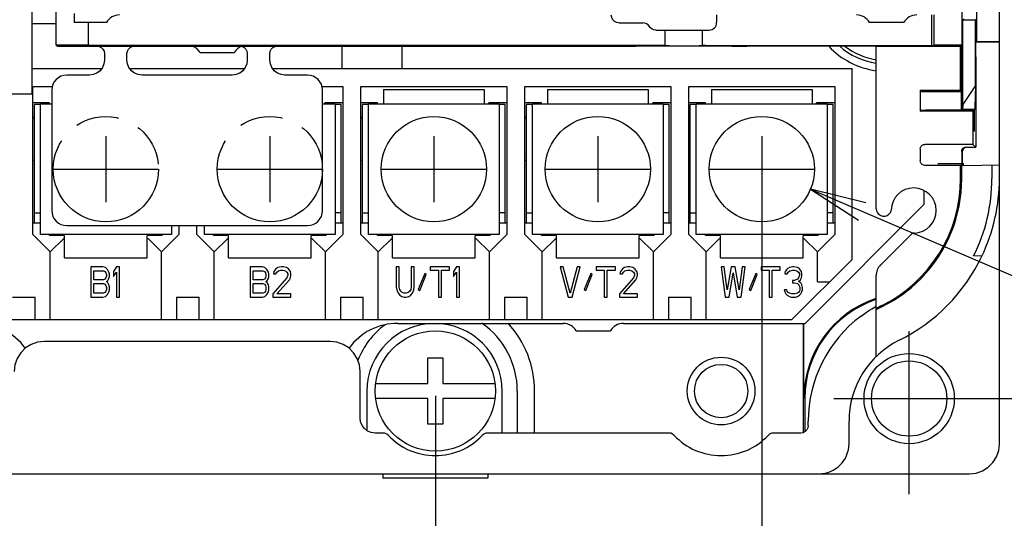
# Model space of a CAD drawing. Extents: x 36 to 422, y 13 to 287.
# Tile 8 of 16: x 240 to 292, y 63 to 89. Entities that reach past the tile are written whole.
import ezdxf

# ---------------------------------------------------------------- set-up
doc = ezdxf.new("R2010")
doc.units = 0
doc.header["$LTSCALE"] = 23.1
doc.linetypes.add('CENTER', pattern=[0.6, 0.375, -0.075, 0.075, -0.075])
doc.linetypes.add('PHANTOM', pattern=[0.8, 0.45, -0.05, 0.1, -0.05, 0.1, -0.05])
doc.layers.get('0').update_dxf_attribs({"linetype": 'CONTINUOUS'})
for name, color, linetype in [('ALL_CURVE', 7, 'CONTINUOUS'), ('ALL_DIM', 7, 'CONTINUOUS'), ('ALL_NOTE', 7, 'CONTINUOUS'), ('DEFAULT_1', 7, 'CENTER'), ('DEFAULT_3', 7, 'PHANTOM')]:
    doc.layers.add(name, color=color, linetype=linetype)
doc.dimstyles.get("Standard").update_dxf_attribs({"dimtxt": 2.5, "dimasz": 2.5, "dimexe": 1.25, "dimexo": 0.625, "dimtad": 1, "dimcen": 2.5, "dimazin": 3, "dimtfac": 1, "dimtmove": 0, "dimatfit": 3})

# ---------------------------------------------------------------- blocks, each defined once
blk = doc.blocks.new('_OPEN')
at = {"color": 0, "linetype": 'BYBLOCK'}
for p, q in [((0, 0), (-1, 0.167)), ((-1, -0.167), (0, 0)), ((-1, 0), (0, 0))]:
    blk.add_line(p, q, dxfattribs=at)
blk = doc.blocks.new('*D15')
at = {"layer": 'ALL_DIM', "color": 2, "linetype": 'CONTINUOUS'}
for p, q in [((218.354, 81.195), (218.354, 50.886)), ((279.394, 81.195), (279.394, 50.886)), ((218.354, 51.886), (248.874, 51.886)), ((279.394, 51.886), (248.874, 51.886))]:
    blk.add_line(p, q, dxfattribs=at)
at = {"layer": 'ALL_DIM', "color": 2, "linetype": 'CONTINUOUS', "xscale": 3, "yscale": 3, "zscale": 3, "rotation": 180}
blk.add_blockref('_OPEN', (218.354, 51.886), dxfattribs=at)
at = {"layer": 'ALL_DIM', "color": 2, "linetype": 'CONTINUOUS', "xscale": 3, "yscale": 3, "zscale": 3}
blk.add_blockref('_OPEN', (279.394, 51.886), dxfattribs=at)
blk = doc.blocks.new('*D17')
at = {"layer": 'ALL_DIM', "color": 2, "linetype": 'CONTINUOUS'}
for p, q in [((235.634, 69.395), (235.634, 56.396)), ((262.034, 69.395), (262.034, 56.396)), ((235.634, 57.396), (248.834, 57.396)), ((262.034, 57.396), (248.834, 57.396))]:
    blk.add_line(p, q, dxfattribs=at)
at = {"layer": 'ALL_DIM', "color": 2, "linetype": 'CONTINUOUS', "xscale": 3, "yscale": 3, "zscale": 3, "rotation": 180}
blk.add_blockref('_OPEN', (235.634, 57.396), dxfattribs=at)
at = {"layer": 'ALL_DIM', "color": 2, "linetype": 'CONTINUOUS', "xscale": 3, "yscale": 3, "zscale": 3}
blk.add_blockref('_OPEN', (262.034, 57.396), dxfattribs=at)
blk = doc.blocks.new('*D19')
at = {"layer": 'ALL_DIM', "color": 2, "linetype": 'CONTINUOUS'}
for p, q in [((210.434, 69.495), (210.434, 140.179)), ((244.314, 91.3), (244.314, 140.179)), ((210.434, 139.179), (227.374, 139.179)), ((244.314, 139.179), (227.374, 139.179))]:
    blk.add_line(p, q, dxfattribs=at)
at = {"layer": 'ALL_DIM', "color": 2, "linetype": 'CONTINUOUS', "xscale": 3, "yscale": 3, "zscale": 3, "rotation": 180}
blk.add_blockref('_OPEN', (210.434, 139.179), dxfattribs=at)
at = {"layer": 'ALL_DIM', "color": 2, "linetype": 'CONTINUOUS', "xscale": 3, "yscale": 3, "zscale": 3}
blk.add_blockref('_OPEN', (244.314, 139.179), dxfattribs=at)
blk = doc.blocks.new('*D29')
at = {"layer": 'ALL_DIM', "color": 2, "linetype": 'CONTINUOUS'}
for p, q in [((196.161, 90.737), (191.837, 90.737)), ((192.837, 90.737), (192.837, 79.991)), ((243.922, 90.737), (203.328, 90.737)), ((192.837, 69.245), (192.837, 79.991)), ((210.184, 69.245), (191.837, 69.245))]:
    blk.add_line(p, q, dxfattribs=at)
at = {"layer": 'ALL_DIM', "color": 2, "linetype": 'CONTINUOUS', "xscale": 3, "yscale": 3, "zscale": 3}
for p, rotation in [((192.837, 90.737), 90), ((192.837, 69.245), 270)]:
    blk.add_blockref('_OPEN', p, dxfattribs=dict(at, rotation=rotation))
blk = doc.blocks.new('*D30')
at = {"layer": 'ALL_DIM', "color": 2, "linetype": 'CONTINUOUS'}
for p, q in [((286.486, 90.737), (298.219, 90.737)), ((297.219, 90.737), (297.219, 79.991)), ((297.219, 69.245), (297.219, 79.991)), ((283.236, 69.245), (298.219, 69.245))]:
    blk.add_line(p, q, dxfattribs=at)
at = {"layer": 'ALL_DIM', "color": 2, "linetype": 'CONTINUOUS', "xscale": 3, "yscale": 3, "zscale": 3}
for p, rotation in [((297.219, 90.737), 90), ((297.219, 69.245), 270)]:
    blk.add_blockref('_OPEN', p, dxfattribs=dict(at, rotation=rotation))
blk = doc.blocks.new('*D31')
at = {"layer": 'ALL_DIM', "color": 2, "linetype": 'CONTINUOUS'}
for p, q in [((271.17, 98.897), (304.05, 98.897)), ((303.05, 98.897), (303.05, 94.817)), ((303.05, 90.737), (303.05, 94.817)), ((303.05, 94.817), (303.05, 81.206)), ((286.486, 90.737), (304.05, 90.737))]:
    blk.add_line(p, q, dxfattribs=at)
at = {"layer": 'ALL_DIM', "color": 2, "linetype": 'CONTINUOUS', "xscale": 3, "yscale": 3, "zscale": 3}
for p, rotation in [((303.05, 98.897), 90), ((303.05, 90.737), 270)]:
    blk.add_blockref('_OPEN', p, dxfattribs=dict(at, rotation=rotation))

msp = doc.modelspace()

# ---------------------------------------------------------------- linework, layer by layer
at = {"color": 7, "linetype": 'CONTINUOUS'}
for p, q in [((292.034, 66.845), (292.034, 119.999)), ((290.834, 89.04), (290.834, 119.381)), ((241.874, 88.045), (241.874, 104.999)), ((240.594, 85.445), (240.594, 104.245)), ((242.834, 89.725), (242.834, 89.245)), ((276.994, 89.645), (276.994, 89.245)), ((288.434, 88.016), (288.434, 89.645)), ((288.56, 88.045), (288.56, 89.645)), ((290.053, 88.045), (290.053, 89.806)), ((241.874, 89.165), (240.594, 89.165)), ((244.541, 89.245), (242.834, 89.245)), ((243.592, 88.045), (243.592, 89.245)), ((271.794, 89.226), (273.075, 89.226)), ((286.941, 89.245), (285.127, 89.245)), ((290.084, 89.378), (290.166, 89.437)), ((290.084, 89.378), (290.758, 89.393)), ((290.084, 84.877), (290.084, 89.378)), ((290.819, 89.437), (290.758, 89.393)), ((290.758, 85.89), (290.758, 89.393)), ((273.756, 88.845), (276.594, 88.845)), ((274.234, 88.845), (274.234, 88.013)), ((276.234, 88.013), (276.234, 88.845)), ((241.874, 88.045), (241.951, 87.992)), ((243.592, 88.045), (241.874, 88.045)), ((241.951, 87.992), (271.874, 87.992)), ((243.627, 88.021), (243.592, 88.045)), ((257.074, 86.805), (257.074, 87.992)), ((260.274, 86.805), (260.274, 87.992)), ((277.794, 87.982), (272.674, 87.982)), ((274.474, 87.996), (276.068, 87.997)), ((276.4, 88.016), (288.434, 88.016)), ((285.474, 87.992), (278.594, 87.992)), ((285.474, 79.342), (285.474, 87.992)), ((288.434, 88.016), (288.56, 88.045)), ((290.053, 88.045), (288.56, 88.045)), ((289.971, 87.963), (290.062, 88.054)), ((290.062, 88.016), (290.022, 88.015)), ((290.022, 84.577), (290.022, 88.015)), ((290.062, 88.054), (290.062, 84.616)), ((290.824, 88.24), (290.785, 88.212)), ((290.785, 88.212), (292.034, 88.212)), ((290.824, 88.24), (292.034, 88.24)), ((244.434, 87.592), (244.434, 87.245)), ((245.634, 87.245), (245.634, 87.592)), ((249.527, 87.645), (251.341, 87.645)), ((252.034, 87.592), (252.034, 87.245)), ((253.234, 87.245), (253.234, 87.592)), ((289.971, 87.963), (285.474, 87.963)), ((289.971, 85.645), (289.971, 87.963)), ((290.776, 87.412), (290.776, 82.614)), ((240.594, 86.805), (244.296, 86.805)), ((243.634, 86.445), (242.434, 86.445)), ((245.772, 86.805), (251.896, 86.805)), ((251.234, 86.445), (246.434, 86.445)), ((253.372, 86.805), (284.194, 86.805)), ((255.234, 86.445), (254.034, 86.445)), ((284.194, 76.645), (284.194, 86.805)), ((290.758, 85.89), (290.084, 84.877)), ((290.758, 85.89), (290.734, 84.738)), ((238.754, 85.445), (240.594, 85.445)), ((240.634, 77.965), (240.634, 85.845)), ((240.634, 85.845), (241.663, 85.845)), ((241.634, 85.645), (241.634, 79.245)), ((256.005, 85.845), (257.114, 85.845)), ((256.034, 79.245), (256.034, 85.645)), ((257.114, 85.845), (257.114, 77.965)), ((258.074, 85.845), (265.834, 85.845)), ((258.074, 77.965), (258.074, 85.845)), ((259.274, 85.685), (264.634, 85.685)), ((259.274, 85.685), (259.274, 84.925)), ((264.634, 85.685), (264.634, 84.925)), ((265.834, 85.845), (265.834, 77.965)), ((266.794, 85.845), (274.554, 85.845)), ((266.794, 77.965), (266.794, 85.845)), ((267.994, 85.685), (273.354, 85.685)), ((267.994, 85.685), (267.994, 84.925)), ((273.354, 85.685), (273.354, 84.925)), ((274.554, 85.845), (274.554, 77.965)), ((275.514, 85.845), (283.274, 85.845)), ((275.514, 77.965), (275.514, 85.845)), ((276.714, 85.685), (282.074, 85.685)), ((276.714, 85.685), (276.714, 84.925)), ((282.074, 85.685), (282.074, 84.925)), ((283.274, 85.845), (283.274, 77.965)), ((287.824, 85.645), (289.971, 85.645)), ((287.866, 85.585), (287.824, 85.645)), ((287.824, 85.645), (287.824, 84.525)), ((288.666, 85.571), (290.022, 85.571)), ((289.971, 85.645), (290.022, 85.571)), ((241.514, 84.965), (240.634, 84.965)), ((240.714, 78.565), (240.714, 84.885)), ((241.034, 84.885), (240.714, 84.885)), ((241.034, 77.965), (241.034, 84.925)), ((241.034, 84.925), (241.634, 84.925)), ((241.514, 84.925), (241.514, 84.965)), ((256.034, 84.925), (256.714, 84.925)), ((257.114, 84.965), (256.154, 84.965)), ((256.154, 84.925), (256.154, 84.965)), ((256.714, 84.925), (256.714, 77.965)), ((257.034, 84.885), (256.714, 84.885)), ((257.034, 78.565), (257.034, 84.885)), ((258.954, 84.965), (258.074, 84.965)), ((258.474, 84.885), (258.154, 84.885)), ((258.154, 78.565), (258.154, 84.885)), ((258.474, 84.925), (265.434, 84.925)), ((258.474, 77.965), (258.474, 84.925)), ((258.954, 84.925), (258.954, 84.965)), ((265.834, 84.965), (264.874, 84.965)), ((264.874, 84.925), (264.874, 84.965)), ((265.434, 84.925), (265.434, 77.965)), ((265.754, 84.885), (265.434, 84.885)), ((265.754, 78.565), (265.754, 84.885)), ((267.674, 84.965), (266.794, 84.965)), ((267.194, 84.885), (266.874, 84.885)), ((266.874, 78.565), (266.874, 84.885)), ((267.194, 84.925), (274.154, 84.925)), ((267.194, 77.965), (267.194, 84.925)), ((267.674, 84.925), (267.674, 84.965)), ((274.554, 84.965), (273.594, 84.965)), ((273.594, 84.925), (273.594, 84.965)), ((274.154, 84.925), (274.154, 77.965)), ((274.474, 84.885), (274.154, 84.885)), ((274.474, 78.565), (274.474, 84.885)), ((276.394, 84.965), (275.514, 84.965)), ((275.914, 84.885), (275.594, 84.885)), ((275.594, 78.565), (275.594, 84.885)), ((275.914, 84.925), (282.874, 84.925)), ((275.914, 77.965), (275.914, 84.925)), ((276.394, 84.925), (276.394, 84.965)), ((283.274, 84.965), (282.314, 84.965)), ((282.314, 84.925), (282.314, 84.965)), ((282.874, 84.925), (282.874, 77.965)), ((283.194, 84.885), (282.874, 84.885)), ((283.194, 78.565), (283.194, 84.885)), ((290.084, 84.877), (290.081, 84.738)), ((287.824, 84.525), (287.866, 84.567)), ((290.624, 84.525), (287.824, 84.525)), ((290.676, 84.577), (288.666, 84.577)), ((290.062, 84.616), (290.076, 84.631)), ((290.715, 84.616), (290.062, 84.616)), ((290.676, 84.577), (290.624, 84.525)), ((290.624, 84.525), (290.624, 82.765)), ((290.676, 84.577), (290.676, 83.474)), ((290.729, 84.631), (290.715, 84.616)), ((290.715, 83.474), (290.715, 84.616)), ((290.715, 83.474), (290.676, 83.474)), ((290.624, 82.765), (288.064, 82.765)), ((290.776, 82.614), (290.624, 82.765)), ((287.824, 82.525), (287.824, 81.885)), ((290.055, 82.374), (290.055, 81.753)), ((290.295, 82.614), (290.776, 82.614)), ((240.634, 81.925), (240.714, 81.925)), ((258.074, 81.925), (258.154, 81.925)), ((266.794, 81.925), (266.874, 81.925)), ((275.514, 81.925), (275.594, 81.925)), ((288.751, 81.741), (290.03, 81.741)), ((289.971, 81.645), (290.122, 81.753)), ((290.055, 81.753), (290.03, 81.741)), ((290.055, 81.753), (290.122, 81.753)), ((290.122, 81.645), (290.122, 81.753)), ((289.971, 81.645), (288.064, 81.645)), ((289.971, 80.945), (289.971, 81.645)), ((290.034, 80.945), (290.034, 81.245)), ((290.122, 81.645), (290.039, 81.645)), ((290.122, 81.645), (292.034, 81.679)), ((291.634, 81.672), (291.634, 80.945)), ((288.034, 79.576), (288.034, 80.298)), ((240.714, 79.125), (241.034, 79.125)), ((257.034, 79.125), (256.714, 79.125)), ((258.154, 79.125), (258.474, 79.125)), ((265.754, 79.125), (265.434, 79.125)), ((266.874, 79.125), (267.194, 79.125)), ((274.474, 79.125), (274.154, 79.125)), ((275.594, 79.125), (275.914, 79.125)), ((281.703, 73.245), (288.034, 79.576)), ((283.194, 79.125), (282.874, 79.125)), ((286.204, 79.107), (286.157, 79.059)), ((241.034, 78.565), (240.634, 78.565)), ((257.114, 78.565), (256.714, 78.565)), ((258.474, 78.565), (258.074, 78.565)), ((265.834, 78.565), (265.434, 78.565)), ((267.194, 78.565), (266.794, 78.565)), ((274.554, 78.565), (274.154, 78.565)), ((275.914, 78.565), (275.514, 78.565)), ((283.274, 78.565), (282.874, 78.565)), ((242.434, 78.445), (255.234, 78.445)), ((247.994, 78.445), (247.994, 77.965)), ((248.394, 78.445), (248.394, 77.965)), ((249.354, 77.965), (249.354, 78.445)), ((249.754, 77.965), (249.754, 78.445)), ((241.554, 77.045), (240.634, 77.965)), ((247.994, 77.965), (241.034, 77.965)), ((241.514, 77.925), (241.514, 77.965)), ((242.314, 77.925), (241.514, 77.925)), ((241.554, 77.045), (242.274, 77.765)), ((242.274, 77.765), (242.314, 77.765)), ((242.314, 76.725), (242.314, 77.925)), ((247.514, 77.925), (246.714, 77.925)), ((246.714, 76.725), (246.714, 77.925)), ((246.714, 77.765), (246.754, 77.765)), ((246.754, 77.765), (247.474, 77.045)), ((248.394, 77.965), (247.474, 77.045)), ((247.514, 77.925), (247.514, 77.965)), ((250.274, 77.045), (249.354, 77.965)), ((256.714, 77.965), (249.754, 77.965)), ((250.234, 77.925), (250.234, 77.965)), ((251.034, 77.925), (250.234, 77.925)), ((250.274, 77.045), (250.994, 77.765)), ((250.994, 77.765), (251.034, 77.765)), ((251.034, 76.725), (251.034, 77.925)), ((256.234, 77.925), (255.434, 77.925)), ((255.434, 76.725), (255.434, 77.925)), ((255.434, 77.765), (255.474, 77.765)), ((255.474, 77.765), (256.194, 77.045)), ((257.114, 77.965), (256.194, 77.045)), ((256.234, 77.925), (256.234, 77.965)), ((258.994, 77.045), (258.074, 77.965)), ((265.434, 77.965), (258.474, 77.965)), ((258.954, 77.925), (258.954, 77.965)), ((259.754, 77.925), (258.954, 77.925)), ((258.994, 77.045), (259.714, 77.765)), ((259.714, 77.765), (259.754, 77.765)), ((259.754, 76.725), (259.754, 77.925)), ((264.954, 77.925), (264.154, 77.925)), ((264.154, 76.725), (264.154, 77.925)), ((264.154, 77.765), (264.194, 77.765)), ((264.194, 77.765), (264.914, 77.045)), ((265.834, 77.965), (264.914, 77.045)), ((264.954, 77.925), (264.954, 77.965)), ((267.714, 77.045), (266.794, 77.965)), ((274.154, 77.965), (267.194, 77.965)), ((267.674, 77.925), (267.674, 77.965)), ((268.474, 77.925), (267.674, 77.925)), ((267.714, 77.045), (268.434, 77.765)), ((268.434, 77.765), (268.474, 77.765)), ((268.474, 76.725), (268.474, 77.925)), ((273.674, 77.925), (272.874, 77.925)), ((272.874, 76.725), (272.874, 77.925)), ((272.874, 77.765), (272.914, 77.765)), ((272.914, 77.765), (273.634, 77.045)), ((274.554, 77.965), (273.634, 77.045)), ((273.674, 77.925), (273.674, 77.965)), ((276.434, 77.045), (275.514, 77.965)), ((282.874, 77.965), (275.914, 77.965)), ((276.394, 77.925), (276.394, 77.965)), ((277.194, 77.925), (276.394, 77.925)), ((276.434, 77.045), (277.154, 77.765)), ((277.154, 77.765), (277.194, 77.765)), ((277.194, 76.725), (277.194, 77.925)), ((282.394, 77.925), (281.594, 77.925)), ((281.594, 76.725), (281.594, 77.925)), ((281.594, 77.765), (281.634, 77.765)), ((281.634, 77.765), (282.354, 77.045)), ((283.274, 77.965), (282.354, 77.045)), ((282.394, 77.925), (282.394, 77.965)), ((285.708, 76.348), (287.336, 77.975)), ((241.554, 73.445), (241.554, 77.045)), ((247.474, 73.445), (247.474, 77.045)), ((250.274, 73.445), (250.274, 77.045)), ((256.194, 73.445), (256.194, 77.045)), ((258.994, 73.445), (258.994, 77.045)), ((264.914, 73.445), (264.914, 77.045)), ((267.714, 73.445), (267.714, 77.045)), ((273.634, 73.445), (273.634, 77.045)), ((276.434, 73.445), (276.434, 77.045)), ((282.354, 75.445), (282.354, 77.045)), ((242.314, 76.725), (246.714, 76.725)), ((251.034, 76.725), (255.434, 76.725)), ((259.754, 76.725), (264.154, 76.725)), ((268.474, 76.725), (272.874, 76.725)), ((277.194, 76.725), (281.594, 76.725)), ((284.194, 76.645), (280.994, 73.445)), ((291.103, 76.82), (290.662, 76.828)), ((244.354, 76.245), (243.714, 76.245)), ((243.714, 76.245), (243.714, 74.645)), ((243.874, 76.041), (244.381, 76.041)), ((243.874, 75.564), (243.874, 76.041)), ((244.487, 76.211), (244.354, 76.245)), ((244.381, 76.041), (244.461, 76.007)), ((244.461, 76.007), (244.514, 75.939)), ((244.594, 76.109), (244.487, 76.211)), ((244.514, 75.939), (244.541, 75.837)), ((244.674, 75.973), (244.594, 76.109)), ((244.701, 75.871), (244.674, 75.973)), ((245.074, 76.245), (244.914, 76.007)), ((244.914, 76.007), (244.914, 75.735)), ((244.914, 75.735), (245.074, 75.973)), ((245.234, 76.245), (245.074, 76.245)), ((245.074, 75.973), (245.074, 74.645)), ((245.234, 74.645), (245.234, 76.245)), ((252.834, 76.245), (252.194, 76.245)), ((252.194, 76.245), (252.194, 74.645)), ((252.354, 76.041), (252.861, 76.041)), ((252.354, 75.564), (252.354, 76.041)), ((252.967, 76.211), (252.834, 76.245)), ((252.861, 76.041), (252.941, 76.007)), ((252.941, 76.007), (252.994, 75.939)), ((253.074, 76.109), (252.967, 76.211)), ((252.994, 75.939), (253.021, 75.837)), ((253.154, 75.973), (253.074, 76.109)), ((253.181, 75.871), (253.154, 75.973)), ((253.447, 76.007), (253.421, 75.871)), ((253.554, 76.143), (253.447, 76.007)), ((253.661, 76.211), (253.554, 76.143)), ((253.554, 75.871), (253.607, 75.973)), ((253.607, 75.973), (253.687, 76.041)), ((253.847, 76.245), (253.661, 76.211)), ((253.687, 76.041), (253.821, 76.075)), ((253.821, 76.075), (253.927, 76.075)), ((253.954, 76.245), (253.847, 76.245)), ((253.927, 76.075), (254.061, 76.041)), ((254.114, 76.211), (253.954, 76.245)), ((254.061, 76.041), (254.141, 75.973)), ((254.221, 76.143), (254.114, 76.211)), ((254.141, 75.973), (254.194, 75.871)), ((254.327, 76.007), (254.221, 76.143)), ((254.354, 75.871), (254.327, 76.007)), ((260.114, 76.245), (259.954, 76.245)), ((259.954, 76.245), (259.954, 75.19)), ((260.114, 75.19), (260.114, 76.245)), ((260.914, 76.245), (260.754, 76.245)), ((260.754, 76.245), (260.754, 75.19)), ((260.914, 75.19), (260.914, 76.245)), ((262.781, 76.245), (261.767, 76.245)), ((261.767, 76.245), (261.767, 76.075)), ((261.767, 76.075), (262.194, 76.075)), ((262.194, 76.075), (262.194, 74.645)), ((262.354, 76.075), (262.781, 76.075)), ((262.354, 74.645), (262.354, 76.075)), ((262.781, 76.075), (262.781, 76.245)), ((263.154, 76.245), (262.994, 76.007)), ((262.994, 76.007), (262.994, 75.735)), ((262.994, 75.735), (263.154, 75.973)), ((263.314, 76.245), (263.154, 76.245)), ((263.154, 75.973), (263.154, 74.645)), ((263.314, 74.645), (263.314, 76.245)), ((268.834, 76.245), (268.674, 76.245)), ((268.674, 76.245), (269.101, 74.645)), ((269.207, 74.85), (268.834, 76.245)), ((269.581, 76.245), (269.207, 74.85)), ((269.314, 74.645), (269.741, 76.245)), ((269.741, 76.245), (269.581, 76.245)), ((271.607, 76.245), (270.594, 76.245)), ((270.594, 76.245), (270.594, 76.075)), ((270.594, 76.075), (271.021, 76.075)), ((271.021, 76.075), (271.021, 74.645)), ((271.181, 76.075), (271.607, 76.075)), ((271.181, 74.645), (271.181, 76.075)), ((271.607, 76.075), (271.607, 76.245)), ((271.874, 76.007), (271.847, 75.871)), ((271.981, 76.143), (271.874, 76.007)), ((272.087, 76.211), (271.981, 76.143)), ((271.981, 75.871), (272.034, 75.973)), ((272.034, 75.973), (272.114, 76.041)), ((272.274, 76.245), (272.087, 76.211)), ((272.114, 76.041), (272.247, 76.075)), ((272.247, 76.075), (272.354, 76.075)), ((272.381, 76.245), (272.274, 76.245)), ((272.354, 76.075), (272.487, 76.041)), ((272.541, 76.211), (272.381, 76.245)), ((272.487, 76.041), (272.567, 75.973)), ((272.647, 76.143), (272.541, 76.211)), ((272.567, 75.973), (272.621, 75.871)), ((272.754, 76.007), (272.647, 76.143)), ((272.781, 75.871), (272.754, 76.007)), ((277.394, 76.245), (277.234, 76.245)), ((277.234, 76.245), (277.447, 74.645)), ((277.554, 75.02), (277.394, 76.245)), ((277.767, 76.245), (277.554, 75.02)), ((277.661, 74.645), (277.874, 75.939)), ((277.981, 76.245), (277.767, 76.245)), ((277.874, 75.939), (278.087, 74.645)), ((278.194, 75.02), (277.981, 76.245)), ((278.354, 76.245), (278.194, 75.02)), ((278.301, 74.645), (278.514, 76.245)), ((278.514, 76.245), (278.354, 76.245)), ((280.381, 76.245), (279.367, 76.245)), ((279.367, 76.245), (279.367, 76.075)), ((279.367, 76.075), (279.794, 76.075)), ((279.794, 76.075), (279.794, 74.645)), ((279.954, 76.075), (280.381, 76.075)), ((279.954, 74.645), (279.954, 76.075)), ((280.381, 76.075), (280.381, 76.245)), ((280.647, 76.007), (280.621, 75.871)), ((280.754, 76.143), (280.647, 76.007)), ((280.861, 76.211), (280.754, 76.143)), ((280.754, 75.871), (280.807, 75.973)), ((280.807, 75.973), (280.887, 76.041)), ((281.047, 76.245), (280.861, 76.211)), ((280.887, 76.041), (281.021, 76.075)), ((281.021, 76.075), (281.127, 76.075)), ((281.101, 76.245), (281.047, 76.245)), ((281.287, 76.211), (281.101, 76.245)), ((281.127, 76.075), (281.261, 76.041)), ((281.261, 76.041), (281.341, 75.973)), ((281.394, 76.143), (281.287, 76.211)), ((281.341, 75.973), (281.394, 75.871)), ((281.501, 76.007), (281.394, 76.143)), ((281.527, 75.871), (281.501, 76.007)), ((244.381, 75.564), (243.874, 75.564)), ((244.461, 75.598), (244.381, 75.564)), ((244.514, 75.667), (244.461, 75.598)), ((244.541, 75.769), (244.514, 75.667)), ((244.541, 75.837), (244.541, 75.769)), ((244.541, 75.462), (244.594, 75.496)), ((244.594, 75.428), (244.541, 75.462)), ((244.594, 75.496), (244.674, 75.633)), ((244.674, 75.292), (244.594, 75.428)), ((244.674, 75.633), (244.701, 75.735)), ((244.701, 75.735), (244.701, 75.871)), ((252.861, 75.564), (252.354, 75.564)), ((252.941, 75.598), (252.861, 75.564)), ((252.994, 75.667), (252.941, 75.598)), ((253.021, 75.769), (252.994, 75.667)), ((253.021, 75.837), (253.021, 75.769)), ((253.021, 75.462), (253.074, 75.496)), ((253.074, 75.428), (253.021, 75.462)), ((253.074, 75.496), (253.154, 75.633)), ((253.154, 75.292), (253.074, 75.428)), ((253.154, 75.633), (253.181, 75.735)), ((253.181, 75.735), (253.181, 75.871)), ((254.141, 75.667), (253.394, 74.815)), ((253.421, 75.871), (253.554, 75.871)), ((253.607, 74.815), (254.274, 75.564)), ((254.194, 75.803), (254.141, 75.667)), ((254.194, 75.871), (254.194, 75.803)), ((254.274, 75.564), (254.327, 75.667)), ((254.327, 75.667), (254.354, 75.803)), ((254.354, 75.803), (254.354, 75.871)), ((261.474, 75.905), (261.127, 75.054)), ((261.207, 74.986), (261.554, 75.837)), ((261.554, 75.837), (261.474, 75.905)), ((270.301, 75.905), (269.954, 75.054)), ((270.034, 74.986), (270.381, 75.837)), ((270.381, 75.837), (270.301, 75.905)), ((272.567, 75.667), (271.821, 74.815)), ((271.847, 75.871), (271.981, 75.871)), ((272.034, 74.815), (272.701, 75.564)), ((272.621, 75.803), (272.567, 75.667)), ((272.621, 75.871), (272.621, 75.803)), ((272.701, 75.564), (272.754, 75.667)), ((272.754, 75.667), (272.781, 75.803)), ((272.781, 75.803), (272.781, 75.871)), ((279.074, 75.905), (278.727, 75.054)), ((278.807, 74.986), (279.154, 75.837)), ((279.154, 75.837), (279.074, 75.905)), ((280.621, 75.871), (280.754, 75.871)), ((281.127, 75.53), (281.021, 75.53)), ((281.021, 75.53), (281.021, 75.394)), ((281.287, 75.598), (281.127, 75.53)), ((281.341, 75.667), (281.287, 75.598)), ((281.394, 75.803), (281.341, 75.667)), ((281.341, 75.462), (281.447, 75.564)), ((281.474, 75.394), (281.341, 75.462)), ((281.394, 75.871), (281.394, 75.803)), ((281.447, 75.564), (281.501, 75.667)), ((281.501, 75.667), (281.527, 75.803)), ((281.527, 75.803), (281.527, 75.871)), ((282.354, 75.445), (282.994, 75.445)), ((285.474, 71.473), (285.474, 75.783)), ((243.874, 75.36), (244.381, 75.36)), ((243.874, 74.85), (243.874, 75.36)), ((244.381, 75.36), (244.461, 75.326)), ((244.461, 74.884), (244.381, 74.85)), ((244.461, 75.326), (244.514, 75.258)), ((244.514, 74.952), (244.461, 74.884)), ((244.514, 75.258), (244.541, 75.156)), ((244.541, 75.054), (244.514, 74.952)), ((244.541, 75.156), (244.541, 75.054)), ((244.594, 74.781), (244.674, 74.918)), ((244.701, 75.19), (244.674, 75.292)), ((244.674, 74.918), (244.701, 75.02)), ((244.701, 75.02), (244.701, 75.19)), ((252.354, 75.36), (252.861, 75.36)), ((252.354, 74.85), (252.354, 75.36)), ((252.861, 75.36), (252.941, 75.326)), ((252.941, 74.884), (252.861, 74.85)), ((252.941, 75.326), (252.994, 75.258)), ((252.994, 74.952), (252.941, 74.884)), ((252.994, 75.258), (253.021, 75.156)), ((253.021, 75.054), (252.994, 74.952)), ((253.021, 75.156), (253.021, 75.054)), ((253.074, 74.781), (253.154, 74.918)), ((253.181, 75.19), (253.154, 75.292)), ((253.154, 74.918), (253.181, 75.02)), ((253.181, 75.02), (253.181, 75.19)), ((259.954, 75.19), (259.981, 75.02)), ((259.981, 75.02), (260.034, 74.884)), ((260.034, 74.884), (260.141, 74.747)), ((260.141, 75.054), (260.114, 75.19)), ((260.194, 74.952), (260.141, 75.054)), ((260.274, 74.884), (260.194, 74.952)), ((260.381, 74.85), (260.274, 74.884)), ((260.594, 74.884), (260.487, 74.85)), ((260.674, 74.952), (260.594, 74.884)), ((260.727, 75.054), (260.674, 74.952)), ((260.754, 75.19), (260.727, 75.054)), ((260.727, 74.747), (260.834, 74.884)), ((260.834, 74.884), (260.887, 75.02)), ((260.887, 75.02), (260.914, 75.19)), ((261.127, 75.054), (261.207, 74.986)), ((269.954, 75.054), (270.034, 74.986)), ((278.727, 75.054), (278.807, 74.986)), ((280.727, 75.02), (280.594, 75.02)), ((280.594, 75.02), (280.621, 74.918)), ((280.621, 74.918), (280.674, 74.815)), ((280.754, 74.952), (280.727, 75.02)), ((280.807, 74.884), (280.754, 74.952)), ((280.861, 74.85), (280.807, 74.884)), ((281.021, 75.394), (281.127, 75.394)), ((281.127, 75.394), (281.287, 75.36)), ((281.287, 75.36), (281.367, 75.292)), ((281.341, 74.884), (281.287, 74.85)), ((281.394, 74.952), (281.341, 74.884)), ((281.367, 75.292), (281.421, 75.156)), ((281.421, 75.02), (281.394, 74.952)), ((281.421, 75.156), (281.421, 75.02)), ((281.527, 75.292), (281.474, 75.394)), ((281.474, 74.815), (281.527, 74.918)), ((281.554, 75.156), (281.527, 75.292)), ((281.527, 74.918), (281.554, 75.02)), ((281.554, 75.02), (281.554, 75.156)), ((239.554, 74.645), (240.754, 74.645)), ((240.754, 73.445), (240.754, 74.645)), ((243.714, 74.645), (244.354, 74.645)), ((244.381, 74.85), (243.874, 74.85)), ((244.354, 74.645), (244.487, 74.679)), ((244.487, 74.679), (244.594, 74.781)), ((245.074, 74.645), (245.234, 74.645)), ((248.274, 74.645), (249.474, 74.645)), ((248.274, 74.645), (248.274, 73.445)), ((249.474, 73.445), (249.474, 74.645)), ((252.194, 74.645), (252.834, 74.645)), ((252.861, 74.85), (252.354, 74.85)), ((252.834, 74.645), (252.967, 74.679)), ((252.967, 74.679), (253.074, 74.781)), ((253.394, 74.815), (253.394, 74.645)), ((253.394, 74.645), (254.354, 74.645)), ((254.354, 74.815), (253.607, 74.815)), ((254.354, 74.645), (254.354, 74.815)), ((256.994, 74.645), (258.194, 74.645)), ((256.994, 74.645), (256.994, 73.445)), ((258.194, 73.445), (258.194, 74.645)), ((260.141, 74.747), (260.247, 74.679)), ((260.247, 74.679), (260.381, 74.645)), ((260.487, 74.85), (260.381, 74.85)), ((260.381, 74.645), (260.487, 74.645)), ((260.487, 74.645), (260.621, 74.679)), ((260.621, 74.679), (260.727, 74.747)), ((262.194, 74.645), (262.354, 74.645)), ((263.154, 74.645), (263.314, 74.645)), ((265.714, 74.645), (266.914, 74.645)), ((265.714, 74.645), (265.714, 73.445)), ((266.914, 73.445), (266.914, 74.645)), ((269.101, 74.645), (269.314, 74.645)), ((271.021, 74.645), (271.181, 74.645)), ((271.821, 74.815), (271.821, 74.645)), ((271.821, 74.645), (272.781, 74.645)), ((272.781, 74.815), (272.034, 74.815)), ((272.781, 74.645), (272.781, 74.815)), ((274.434, 74.645), (275.634, 74.645)), ((274.434, 74.645), (274.434, 73.445)), ((275.634, 73.445), (275.634, 74.645)), ((277.447, 74.645), (277.661, 74.645)), ((278.087, 74.645), (278.301, 74.645)), ((279.794, 74.645), (279.954, 74.645)), ((280.674, 74.815), (280.754, 74.747)), ((280.754, 74.747), (280.861, 74.679)), ((280.994, 74.815), (280.861, 74.85)), ((280.861, 74.679), (280.967, 74.645)), ((280.967, 74.645), (281.181, 74.645)), ((281.154, 74.815), (280.994, 74.815)), ((281.287, 74.85), (281.154, 74.815)), ((281.181, 74.645), (281.287, 74.679)), ((281.287, 74.679), (281.394, 74.747)), ((281.394, 74.747), (281.474, 74.815)), ((285.254, 74.023), (285.419, 74.123)), ((285.419, 74.123), (285.45, 74.142)), ((285.474, 73.991), (285.51, 74.005)), ((216.754, 73.445), (280.994, 73.445)), ((260.034, 73.245), (268.834, 73.245)), ((269.527, 72.845), (271.341, 72.845)), ((272.034, 73.245), (281.703, 73.245)), ((281.599, 73.245), (281.599, 67.433)), ((281.634, 69.245), (281.634, 73.245)), ((256.434, 72.285), (241.234, 72.285)), ((258.034, 68.21), (258.034, 70.686)), ((258.394, 69.645), (258.394, 67.548)), ((265.594, 67.41), (265.594, 69.645)), ((266.394, 69.645), (266.394, 67.41)), ((267.314, 67.41), (267.314, 69.645)), ((281.679, 69.245), (281.679, 67.474)), ((281.869, 67.81), (281.869, 68.045)), ((284.034, 66.845), (284.034, 68.045)), ((259.248, 67.41), (258.834, 67.41)), ((274.448, 67.41), (264.82, 67.41)), ((281.469, 67.41), (280.02, 67.41)), ((207.274, 65.245), (290.434, 65.245)), ((259.234, 65.245), (259.234, 65.005)), ((264.834, 65.005), (259.234, 65.005)), ((264.834, 65.245), (264.834, 65.005))]:
    msp.add_line(p, q, dxfattribs=at)
for points in [[(271.794, 89.226), (271.671, 89.245), (271.559, 89.302), (271.471, 89.391), (271.414, 89.502), (271.394, 89.626)], [(273.479, 88.956), (273.352, 89.114), (273.271, 89.174), (273.175, 89.213), (273.075, 89.226)], [(290.824, 88.24), (290.827, 88.269), (290.829, 88.35), (290.831, 88.477), (290.833, 88.642), (290.834, 88.834), (290.834, 89.04)], [(273.756, 88.845), (273.655, 88.858), (273.561, 88.896), (273.479, 88.956)], [(244.027, 88.016), (243.905, 88.016), (243.794, 88.017), (243.706, 88.018), (243.649, 88.019), (243.627, 88.021)], [(274.234, 88.013), (274.222, 88.014), (274.188, 88.015), (274.135, 88.015), (274.068, 88.016), (244.027, 88.016)], [(244.034, 87.992), (244.158, 87.972), (244.269, 87.915), (244.358, 87.827), (244.415, 87.715), (244.434, 87.592)], [(245.634, 87.592), (245.654, 87.715), (245.711, 87.827), (245.799, 87.915), (245.91, 87.972), (246.034, 87.992)], [(251.634, 87.992), (251.758, 87.972), (251.869, 87.915), (251.958, 87.827), (252.015, 87.715), (252.034, 87.592)], [(253.234, 87.592), (253.254, 87.715), (253.311, 87.827), (253.399, 87.915), (253.51, 87.972), (253.634, 87.992)], [(271.874, 87.992), (271.998, 87.991), (272.109, 87.991), (272.198, 87.99), (272.255, 87.988), (272.294, 87.985)], [(272.294, 87.985), (272.351, 87.984), (272.439, 87.983), (272.551, 87.982), (272.674, 87.982)], [(274.474, 87.996), (274.4, 87.997), (274.333, 87.997), (274.28, 87.998), (274.246, 87.998), (274.234, 87.999)], [(276.188, 87.998), (276.135, 87.997), (276.068, 87.997)], [(276.234, 87.999), (276.222, 87.998), (276.188, 87.998)], [(276.4, 88.016), (276.333, 88.015), (276.28, 88.015), (276.246, 88.014), (276.234, 88.013)], [(277.794, 87.982), (277.918, 87.982), (278.029, 87.983), (278.118, 87.984), (278.175, 87.985), (278.214, 87.988)], [(278.214, 87.988), (278.271, 87.99), (278.359, 87.991), (278.471, 87.991), (278.594, 87.992)], [(290.776, 87.412), (290.776, 87.618), (290.777, 87.81), (290.778, 87.975), (290.78, 88.103), (290.783, 88.183), (290.785, 88.212)], [(244.434, 87.245), (244.407, 87.038), (244.327, 86.845), (244.2, 86.68), (244.034, 86.552), (243.841, 86.473), (243.634, 86.445)], [(246.434, 86.445), (246.227, 86.473), (246.034, 86.552), (245.868, 86.68), (245.741, 86.845), (245.661, 87.038), (245.634, 87.245)], [(252.034, 87.245), (252.007, 87.038), (251.927, 86.845), (251.8, 86.68), (251.634, 86.552), (251.441, 86.473), (251.234, 86.445)], [(254.034, 86.445), (253.827, 86.473), (253.634, 86.552), (253.468, 86.68), (253.341, 86.845), (253.261, 87.038), (253.234, 87.245)], [(287.866, 85.585), (287.896, 85.581), (287.977, 85.578), (288.104, 85.575), (288.269, 85.573), (288.461, 85.572), (288.666, 85.571)], [(288.666, 84.577), (288.461, 84.577), (288.269, 84.576), (288.104, 84.574), (287.977, 84.572), (287.896, 84.57), (287.866, 84.567)], [(290.076, 84.631), (290.078, 84.644), (290.079, 84.68), (290.081, 84.738)], [(290.734, 84.738), (290.733, 84.68), (290.731, 84.644), (290.729, 84.631)], [(287.824, 82.525), (287.836, 82.599), (287.87, 82.666), (287.923, 82.719), (287.99, 82.754), (288.064, 82.765)], [(290.034, 82.391), (290.034, 81.907), (290.033, 81.841), (290.032, 81.788), (290.031, 81.753), (290.03, 81.741)], [(290.034, 82.388), (290.043, 82.453), (290.067, 82.511), (290.106, 82.562), (290.155, 82.6), (290.211, 82.623), (290.27, 82.631)], [(290.295, 82.614), (290.221, 82.602), (290.154, 82.568), (290.101, 82.515), (290.067, 82.448), (290.055, 82.374)], [(288.064, 81.645), (287.99, 81.657), (287.923, 81.691), (287.87, 81.744), (287.836, 81.811), (287.824, 81.885)], [(290.034, 81.245), (290.034, 81.369), (290.035, 81.48), (290.036, 81.569), (290.038, 81.626), (290.039, 81.645)], [(285.806, 74.15), (286.092, 74.294), (286.458, 74.504), (286.881, 74.785), (287.356, 75.155), (287.874, 75.638)], [(284.674, 73.632), (284.896, 73.79), (285.093, 73.922), (285.254, 74.023)], [(285.51, 74.005), (285.62, 74.06), (285.806, 74.15)], [(241.234, 72.285), (240.878, 72.245), (240.54, 72.127), (240.236, 71.936), (239.983, 71.683), (239.793, 71.38), (239.674, 71.042), (239.634, 70.686)], [(258.034, 70.686), (257.994, 71.042), (257.876, 71.38), (257.685, 71.683), (257.432, 71.936), (257.129, 72.127), (256.79, 72.245), (256.434, 72.285)], [(258.834, 67.41), (258.627, 67.438), (258.434, 67.518), (258.268, 67.645), (258.141, 67.81), (258.061, 68.003), (258.034, 68.21)], [(281.869, 67.81), (281.849, 67.687), (281.793, 67.575), (281.704, 67.487), (281.593, 67.43), (281.469, 67.41)], [(259.538, 67.285), (259.454, 67.353), (259.355, 67.396), (259.248, 67.41)], [(264.82, 67.41), (264.713, 67.396), (264.614, 67.353), (264.53, 67.285)], [(274.738, 67.285), (274.654, 67.353), (274.555, 67.396), (274.448, 67.41)], [(280.02, 67.41), (279.913, 67.396), (279.814, 67.353), (279.73, 67.285)], [(290.434, 65.245), (290.79, 65.285), (291.129, 65.404), (291.432, 65.594), (291.685, 65.848), (291.876, 66.151), (291.994, 66.489), (292.034, 66.845)]]:
    msp.add_lwpolyline(points, dxfattribs=at)
for centre, radius in [((261.954, 81.445), 2.8), ((270.674, 81.445), 2.8), ((279.394, 81.445), 2.8), ((262.034, 69.645), 3.2), ((277.234, 69.645), 1.8), ((287.234, 69.245), 2.4), ((287.234, 69.245), 2), ((277.234, 69.645), 1.418)]:
    msp.add_circle(centre, radius, dxfattribs=at)
for centre, radius, start, end in [((245.234, 88.845), 0.8, 90, 150), ((284.434, 88.845), 0.8, 30, 90), ((287.634, 88.845), 0.8, 90, 150), ((276.594, 89.245), 0.4, 270, 360), ((248.834, 87.245), 0.8, 30, 70.0393), ((252.034, 87.245), 0.8, 112.7469, 150), ((286.034, 90.845), 4.2, 222.9715, 262.3105), ((286.034, 90.845), 3.8, 228.9648, 261.4853), ((286.034, 90.845), 3.621, 232.3278, 261.0682), ((242.434, 85.645), 0.8, 90, 180), ((255.234, 85.645), 0.8, 0, 90), ((241.114, 83.805), 0.6, 131.934, 143.6725), ((258.554, 83.805), 0.6, 131.934, 143.6725), ((267.274, 83.805), 0.6, 131.934, 143.6725), ((275.994, 83.805), 0.6, 131.934, 143.6725), ((282.434, 80.945), 7.536, 296.3878, 360), ((282.434, 80.945), 7.6, 315.7079, 360), ((282.434, 80.945), 9.2, 333.4165, 360), ((282.434, 80.945), 9.6, 334.5564, 360), ((287.474, 79.245), 1.2, 271.2383, 178.7617), ((242.434, 79.245), 0.8, 180, 270), ((255.234, 79.245), 0.8, 270, 360), ((285.874, 79.342), 0.4, 180, 315), ((286.034, 79.276), 0.24, 315, 358.7617), ((287.505, 77.806), 0.24, 91.2383, 135), ((282.434, 80.945), 9.6, 296.3878, 334.5541), ((286.274, 75.783), 0.8, 135, 180), ((287.234, 69.245), 5.6, 108.385, 180), ((287.234, 69.245), 5.555, 108.5382, 180), ((288.834, 68.045), 6.864, 116.3878, 119.3106), ((288.834, 68.045), 6.965, 126.6736, 180), ((237.634, 70.045), 3.2, 35.9296, 89.9999), ((260.034, 70.045), 3.2, 90.0001, 144.0704), ((261.994, 69.645), 4.4, 126.7266, 158.2209), ((261.994, 69.645), 3.6, 0, 180), ((261.994, 69.645), 4.4, 0, 55.1327), ((261.994, 69.645), 5.32, 0, 42.7473), ((268.834, 72.445), 0.8, 30, 89.9999), ((272.034, 72.445), 0.8, 90.0001, 150), ((288.834, 68.045), 4.8, 116.3878, 180), ((262.034, 69.645), 3.435, 223.399, 316.601), ((277.234, 69.645), 3.435, 223.399, 316.601), ((282.434, 66.845), 1.6, 270, 360)]:
    msp.add_arc(centre, radius, start, end, dxfattribs=at)
at = {"layer": 'ALL_CURVE', "color": 40, "linetype": 'CONTINUOUS'}
for p, q in [((261.954, 83.205), (261.954, 79.685)), ((270.674, 83.205), (270.674, 79.685)), ((279.394, 83.205), (279.394, 79.685)), ((259.184, 81.445), (264.725, 81.445)), ((267.904, 81.445), (273.445, 81.445)), ((276.624, 81.445), (282.165, 81.445)), ((261.634, 71.405), (262.434, 71.405)), ((261.634, 70.045), (261.634, 71.405)), ((262.434, 71.405), (262.434, 70.045)), ((258.891, 70.045), (261.634, 70.045)), ((262.434, 70.045), (265.178, 70.045)), ((261.634, 69.245), (258.891, 69.245)), ((261.634, 67.885), (261.634, 69.245)), ((265.178, 69.245), (262.434, 69.245)), ((262.434, 69.245), (262.434, 67.885)), ((262.434, 67.885), (261.634, 67.885))]:
    msp.add_line(p, q, dxfattribs=at)
at = {"layer": 'ALL_NOTE', "color": 2, "linetype": 'CONTINUOUS'}
msp.add_line((281.981, 80.374), (307.824, 69.311), dxfattribs=at)
msp.add_lwpolyline([(284.936, 79.653), (281.981, 80.374), (284.542, 78.733)], dxfattribs=at)
at = {"layer": 'DEFAULT_1', "color": 2, "linetype": 'CENTER'}
msp.add_line((287.234, 64.162), (287.234, 73.999), dxfattribs=at)
at = {"layer": 'DEFAULT_3', "color": 8, "linetype": 'PHANTOM'}
for p, q in [((244.514, 83.205), (244.514, 79.685)), ((253.234, 83.205), (253.234, 79.685)), ((241.744, 81.445), (247.285, 81.445)), ((250.464, 81.445), (256.034, 81.445))]:
    msp.add_line(p, q, dxfattribs=at)
for centre in [(244.514, 81.445), (253.234, 81.445)]:
    msp.add_circle(centre, 2.8, dxfattribs=at)

# ---------------------------------------------------------------- dimensions: what is measured, and where the dimension line sits
at = {"layer": 'ALL_DIM', "color": 2, "linetype": 'CONTINUOUS'}
for base, p1, p2, angle, picture, middle in [((210.434, 139.179), (244.314, 91.3), (210.434, 69.495), 180, '*D19', (223.048, 139.804)), ((303.05, 90.737), (271.17, 98.897), (286.486, 90.737), 270, '*D31', (302.425, 81.206)), ((192.837, 90.737), (210.184, 69.245), (243.922, 90.737), 90, '*D29', (192.212, 76.3)), ((297.219, 69.245), (286.486, 90.737), (283.236, 69.245), 270, '*D30', (296.594, 76.701))]:
    dim = msp.add_linear_dim(base=base, p1=p1, p2=p2, angle=angle, dimstyle='Standard', dxfattribs=at)
    dim.commit()
    dim.dimension.update_dxf_attribs({"geometry": picture, "text_midpoint": middle, "dimtype": 128})
for base, p1, p2, picture, middle in [((279.394, 51.886), (218.354, 81.195), (279.394, 81.195), '*D15', (236.145, 52.511)), ((262.034, 57.396), (235.634, 69.395), (262.034, 69.395), '*D17', (247.532, 58.021))]:
    dim = msp.add_linear_dim(base=base, p1=p1, p2=p2, dimstyle='Standard', dxfattribs=at)
    dim.commit()
    dim.dimension.update_dxf_attribs({"geometry": picture, "text_midpoint": middle, "dimtype": 128})

doc.saveas('drawing.dxf')
